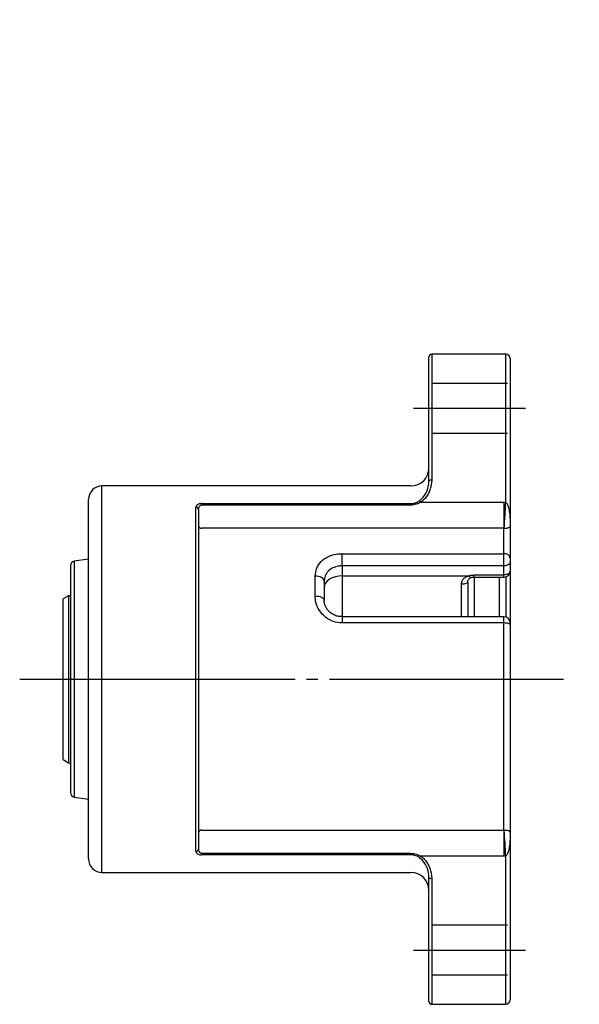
# Model space of a CAD drawing. Extents: x -35 to 256, y 20 to 302.
# Tile 2 of 4: x 111 to 173, y 44 to 153. Entities that reach past the tile are written whole.
import ezdxf

# ---------------------------------------------------------------- set-up
doc = ezdxf.new("R2010")
doc.units = 0
doc.linetypes.add('SLD-1点鎖線_中心線_', pattern=[34.29, 30.48, -1.27, 1.27, -1.27])
doc.linetypes.add('SLD-実線', pattern=[0])
doc.layers.get('0').update_dxf_attribs({"linetype": 'CONTINUOUS'})
doc.layers.add('SLD-0', color=7, linetype='SLD-実線')

msp = doc.modelspace()

# ---------------------------------------------------------------- hatches: boundary and pattern name
at = {"linetype": 'SLD-実線'}
h = msp.add_hatch(dxfattribs=at)
h.set_pattern_fill('ANSI34', style=0)
edge = h.paths.add_edge_path(flags=0)
edge.add_spline(control_points=[(172.87846, 152.87816), (172.87846, 152.87816), (172.85824, 152.88371), (172.81545, 152.89466), (172.77276, 152.90558), (172.70626, 152.92228), (172.61573, 152.94171), (172.52507, 152.96116), (172.40731, 152.98378), (172.27307, 153.00149), (172.10587, 153.02354), (171.91026, 153.0374), (171.71235, 153.03025), (171.43666, 153.02028), (171.151, 152.96925), (170.87801, 152.87044), (170.78184, 152.83563), (170.68494, 152.79359), (170.58992, 152.74803), (170.55068, 152.72921), (170.51128, 152.70967), (170.4746, 152.69121), (170.43788, 152.67274), (170.40321, 152.65504), (170.37295, 152.6396), (170.33239, 152.6189), (170.29834, 152.60153), (170.27005, 152.58725), (170.18936, 152.54651), (170.14623, 152.52588), (170.11811, 152.51256), (170.05164, 152.48108), (170.07141, 152.48997), (170.14613, 152.52595), (170.22041, 152.56171), (170.35127, 152.63075), (170.53436, 152.72099), (170.6382, 152.77218), (170.7618, 152.83074), (170.91735, 152.88434), (171.01066, 152.91649), (171.11763, 152.94753), (171.23591, 152.97251), (171.31725, 152.98968), (171.40557, 153.0042), (171.4957, 153.0143), (171.59913, 153.02589), (171.7079, 153.0318), (171.81025, 153.03219), (171.91196, 153.03259), (172.01031, 153.02781), (172.09917, 153.02033), (172.20921, 153.01107), (172.30802, 152.99763), (172.39331, 152.98376), (172.55676, 152.95719), (172.67793, 152.92859), (172.75767, 152.90911), (172.83715, 152.88969), (172.87846, 152.87816), (172.87846, 152.87816)], knot_values=[0, 0, 0, 0, 0.000518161, 0.000518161, 0.000518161, 0.001036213, 0.001036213, 0.001036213, 0.001556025, 0.001556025, 0.001556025, 0.00220353, 0.00220353, 0.00220353, 0.003108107, 0.003108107, 0.003108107, 0.003424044, 0.003424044, 0.003424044, 0.003553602, 0.003553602, 0.003553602, 0.003683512, 0.003683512, 0.003683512, 0.003857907, 0.003857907, 0.003857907, 0.004363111, 0.004363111, 0.004363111, 0.005570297, 0.005570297, 0.005570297, 0.006766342, 0.006766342, 0.006766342, 0.007440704, 0.007440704, 0.007440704, 0.007844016, 0.007844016, 0.007844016, 0.0081203, 0.0081203, 0.0081203, 0.008439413, 0.008439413, 0.008439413, 0.008755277, 0.008755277, 0.008755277, 0.009146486, 0.009146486, 0.009146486, 0.00990535, 0.00990535, 0.00990535, 0.010659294, 0.010659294, 0.010659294, 0.010659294], weights=[1, 1, 1, 1, 1, 1, 1, 1, 1, 1, 1, 1, 1, 1, 1, 1, 1, 1, 1, 1, 1, 1, 1, 1, 1, 1, 1, 1, 1, 1, 1, 1, 1, 1, 1, 1, 1, 1, 1, 1, 1, 1, 1, 1, 1, 1, 1, 1, 1, 1, 1, 1, 1, 1, 1, 1, 1, 1, 1, 1, 1], degree=3, periodic=0)

# ---------------------------------------------------------------- linework, layer by layer
at = {"color": 7, "linetype": 'SLD-実線'}
for p, q in [((156.23471, 111.47527), (156.23471, 115.7)), ((164.73471, 116), (156.53471, 116)), ((165.23471, 115.5), (165.23471, 111.42351)), ((156.23471, 101.97083), (156.23471, 111.47527)), ((156.53471, 111.55291), (156.53471, 102.04848)), ((164.73471, 99.58694), (164.73471, 111.55291)), ((165.23471, 111.42351), (165.23471, 97.04115)), ((154.23471, 101.4), (120.03471, 101.4)), ((118.53212, 90.24926), (118.53212, 99.9)), ((131.03471, 99.44522), (154.23471, 99.44522)), ((154.23471, 99.26983), (131.03471, 99.26983)), ((154.9174, 99.60512), (155.17535, 99.75616)), ((155.31644, 99.59205), (155.0198, 99.43528)), ((155.31644, 99.59205), (164.53471, 99.59205)), ((164.53471, 99.59205), (164.73471, 99.58694)), ((164.53471, 99.59205), (164.53471, 96.71726)), ((130.43471, 60.957), (130.43471, 99.043)), ((130.7347, 98.77605), (130.7347, 61.22395)), ((154.23471, 96.72032), (131.03471, 96.72032)), ((155.0198, 96.71726), (154.23471, 96.72032)), ((164.53471, 96.71726), (155.0198, 96.71726)), ((164.53471, 93.90366), (164.53471, 96.71726)), ((164.55927, 96.71514), (164.53471, 96.71726)), ((165.23471, 97.04115), (165.23471, 93.41824)), ((146.63471, 93.90366), (164.53471, 93.90366)), ((146.63471, 92.55415), (146.63471, 93.90366)), ((164.53471, 92.55415), (164.53471, 93.90366)), ((118.53212, 93.28535), (116.96399, 93.06133)), ((165.23471, 93.41824), (165.23471, 93.01339)), ((165.23471, 93.01339), (165.23471, 92.00446)), ((116.53471, 92.56635), (116.53471, 80)), ((146.63471, 92.55415), (146.63471, 91.45534)), ((164.53471, 92.55415), (146.63471, 92.55415)), ((164.53471, 91.54522), (164.53471, 92.55415)), ((165.23471, 92.00446), (165.23471, 86.2172)), ((143.63471, 89.18324), (143.63471, 91.42578)), ((144.63471, 90.85592), (144.63471, 88.72522)), ((146.63471, 91.45534), (160.67139, 91.45534)), ((160.53471, 90.75616), (160.53471, 86.9172)), ((160.5405, 90.64996), (160.53587, 90.75557)), ((161.23471, 91.54522), (164.53471, 91.54522)), ((161.23471, 91.30446), (164.53471, 91.30446)), ((164.73471, 91.33364), (164.73471, 86.88802)), ((118.53212, 60.1), (118.53212, 90.24926)), ((116.33471, 89.25), (115.73471, 88.90359)), ((115.73471, 88.85481), (115.73471, 88.90359)), ((115.73471, 71.09641), (115.73471, 88.85481)), ((116.53471, 89.25), (116.33471, 89.25)), ((116.33471, 89.25), (116.33471, 70.75)), ((164.53471, 86.9172), (146.63471, 86.9172)), ((164.53471, 86.22781), (146.63471, 86.22781)), ((164.53471, 63.28274), (164.53471, 86.22781)), ((165.23471, 86.2172), (165.23471, 86.01038)), ((165.23471, 86.01038), (165.23471, 62.95885)), ((116.53471, 80), (116.53471, 67.43365)), ((115.73471, 71.09641), (116.33471, 70.75)), ((116.33471, 70.75), (116.53471, 70.75)), ((116.96399, 66.93867), (118.53212, 66.71465)), ((131.03471, 63.27968), (154.23471, 63.27968)), ((154.23471, 63.27968), (155.0198, 63.28274)), ((155.0198, 63.28274), (164.53471, 63.28274)), ((164.53471, 63.28274), (164.55927, 63.28486)), ((164.53471, 63.28274), (164.53471, 60.40795)), ((165.23471, 62.95885), (165.23471, 48.57649)), ((131.03471, 60.73017), (154.23471, 60.73017)), ((154.23471, 60.55478), (131.03471, 60.55478)), ((155.17535, 60.24384), (154.9174, 60.39488)), ((155.0198, 60.56472), (155.31644, 60.40795)), ((164.53471, 60.40795), (155.31644, 60.40795)), ((164.73471, 60.41306), (164.53471, 60.40795)), ((164.73471, 48.44709), (164.73471, 60.41306)), ((120.03471, 58.6), (154.23471, 58.6)), ((156.23471, 48.52473), (156.23471, 58.02917)), ((156.53471, 57.95152), (156.53471, 48.44709)), ((156.23471, 44.3), (156.23471, 48.52473)), ((165.23471, 48.57649), (165.23471, 44.5)), ((156.53471, 44), (164.73471, 44))]:
    msp.add_line(p, q, dxfattribs=at)
at = {"color": 8, "linetype": 'SLD-実線'}
for p, q in [((156.53471, 116), (156.53471, 111.55291)), ((164.73471, 111.55291), (164.73471, 116)), ((120.03471, 91.02182), (120.03471, 101.4)), ((116.96399, 93.06133), (116.96399, 80)), ((120.03471, 58.6), (120.03471, 91.02182)), ((146.63471, 91.45534), (146.63471, 86.9172)), ((159.83471, 86.9172), (159.83471, 90.51608)), ((161.23471, 91.30446), (161.23471, 91.54522)), ((161.23471, 91.30446), (161.23471, 86.9172)), ((164.03471, 86.9172), (164.03471, 91.30446)), ((164.53471, 91.30446), (164.53471, 91.54522)), ((146.63471, 86.91718), (146.63471, 86.22781)), ((164.53471, 86.22781), (164.53471, 86.9172)), ((116.96399, 80), (116.96399, 66.93867)), ((156.53471, 48.44709), (156.53471, 44)), ((164.73471, 44), (164.73471, 48.44709))]:
    msp.add_line(p, q, dxfattribs=at)
at = {"color": 7, "linetype": 'SLD-実線', "flags": 128}
for points in [[(165.23471, 93.01339), (165.22126, 92.92379), (165.18142, 92.83764), (165.11673, 92.75825), (165.02968, 92.68866), (164.92361, 92.63154), (164.80258, 92.5891), (164.67127, 92.56297), (164.53471, 92.55415)], [(165.23471, 92.00446), (165.22126, 91.91487), (165.18142, 91.82871), (165.11673, 91.74932), (165.02968, 91.67973), (164.92361, 91.62261), (164.80258, 91.58017), (164.67127, 91.55404), (164.53471, 91.54522)], [(144.63471, 90.85592), (144.61549, 90.9671), (144.55859, 91.074), (144.46618, 91.17252), (144.34181, 91.25888), (144.19028, 91.32975), (144.01739, 91.38241), (143.8298, 91.41484), (143.63471, 91.42578)], [(146.63471, 91.45534), (146.24453, 91.43013), (145.86934, 91.35546), (145.52356, 91.23421), (145.22049, 91.07103), (144.97177, 90.8722), (144.78695, 90.64535), (144.67314, 90.3992), (144.63471, 90.14322)], [(160.53471, 90.75616), (160.52126, 90.70932), (160.48142, 90.66429), (160.41673, 90.62278), (160.32968, 90.5864), (160.22361, 90.55654), (160.10258, 90.53435), (159.97127, 90.52069), (159.83471, 90.51608)], [(144.63471, 88.72522), (144.61549, 88.81458), (144.55859, 88.9005), (144.46618, 88.97968), (144.34181, 89.04909), (144.19028, 89.10605), (144.01739, 89.14838), (143.8298, 89.17444), (143.63471, 89.18324)], [(165.23471, 86.01038), (165.22126, 86.0528), (165.18142, 86.09359), (165.11673, 86.13118), (165.02968, 86.16413), (164.92361, 86.19117), (164.80258, 86.21126), (164.67127, 86.22363), (164.53471, 86.22781)]]:
    msp.add_lwpolyline(points, dxfattribs=at)
at = {"color": 8, "linetype": 'SLD-実線', "flags": 128}
msp.add_lwpolyline([(160.894, 91.25093), (160.88173, 91.24824), (160.83774, 91.25912), (160.7865, 91.2986), (160.73023, 91.36498), (160.67139, 91.45534)], dxfattribs=at)
at = {"color": 7, "linetype": 'SLD-実線'}
for centre, radius, start, end in [((156.53471, 115.7), 0.3, 90, 180), ((164.73471, 115.5), 0.5, 0, 90), ((154.23471, 103.4), 2, 270, 0), ((156.46473, 101.70047), 0.35497, 78.630568, 130.3912137), ((120.03213, 99.9), 1.5, 89.9014197, 179.9999955), ((154.163, 99.03446), 0.94592, 25.0707905, 37.10544), ((154.62235, 99.13801), 0.82941, 33.1906638, 48.1843071), ((-20.06949, 109.43542), 185.06643, 356.0587491, 356.9495104), ((130.45032, 98.75851), 0.28493, 3.5293986, 93.1409328), ((131.01187, 96.99789), 0.27851, 185.6446347, 274.7040657), ((164.62555, 93.28723), 0.62308, 12.1374583, 98.3839386), ((117.03471, 92.56635), 0.5, 98.1301024, 180), ((164.53471, 92.00446), 0.7, 270, 0), ((164.53471, 86.2172), 0.7, 0, 90), ((117.03471, 67.43365), 0.5, 180, 261.8698976), ((131.01187, 63.00211), 0.27851, 85.2959343, 174.3553653), ((-20.06949, 50.56458), 185.06643, 3.0504896, 3.9412509), ((130.45032, 61.24149), 0.28493, 266.8590672, 356.4706014), ((120.03213, 60.1), 1.5, 180.0000045, 270.0985803), ((154.62235, 60.86199), 0.82941, 311.8156929, 326.8093362), ((154.23471, 56.6), 2, 0, 90), ((156.46473, 58.29953), 0.35497, 229.6087863, 281.369432), ((156.53471, 44.3), 0.3, 180, 270), ((164.73471, 44.5), 0.5, 270, 0)]:
    msp.add_arc(centre, radius, start, end, dxfattribs=at)
for points, knots in [([(155.17535, 99.75616), (155.37061, 99.92787), (155.76277, 100.2727), (156.08399, 100.95381), (156.22055, 101.52973), (156.23131, 101.86489), (156.23471, 101.97083)], [0, 0, 0, 0, 0.298778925, 0.600052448, 0.87357888, 1, 1, 1, 1]), ([(156.53471, 102.04848), (156.49664, 101.67598), (156.4297, 101.02077), (155.98392, 100.15639), (155.53941, 99.78056), (155.31644, 99.59205)], [0, 0, 0, 0, 0.396383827, 0.697231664, 1, 1, 1, 1]), ([(131.03471, 99.44522), (130.99851, 99.44407), (130.9088, 99.44123), (130.76413, 99.41224), (130.61947, 99.35265), (130.46633, 99.23207), (130.44749, 99.11946), (130.43471, 99.043)], [0, 0, 0, 0, 0.089557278, 0.222001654, 0.386977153, 0.583798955, 1, 1, 1, 1]), ([(130.7347, 98.77605), (130.73979, 98.86957), (130.74702, 99.00228), (130.82299, 99.15401), (130.88939, 99.22288), (130.94628, 99.25266), (130.98951, 99.26657), (131.01639, 99.26851), (131.03471, 99.26983)], [0, 0, 0, 0, 0.480838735, 0.682359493, 0.831169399, 0.905141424, 0.935377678, 1, 1, 1, 1]), ([(154.23471, 99.44522), (154.29549, 99.44714), (154.5323, 99.45462), (154.7532, 99.54095), (154.9174, 99.60512)], [0, 0, 0, 0, 0.25667856, 1, 1, 1, 1]), ([(155.0198, 99.43528), (154.81435, 99.36487), (154.55787, 99.27697), (154.28834, 99.27102), (154.23471, 99.26983)], [0, 0, 0, 0, 0.801028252, 1, 1, 1, 1]), ([(164.73471, 99.58694), (164.74233, 99.58222), (164.77119, 99.56435), (164.83123, 99.50377), (164.94264, 99.32258), (165.05942, 98.96021), (165.16358, 98.39783), (165.21237, 97.85172), (165.22974, 97.43069), (165.23401, 97.2073), (165.2347, 97.09306), (165.23471, 97.04365), (165.23471, 97.04115)], [0, 0, 0, 0, 0.010216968, 0.038678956, 0.095829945, 0.250160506, 0.466246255, 0.743845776, 0.870452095, 0.943974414, 0.997163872, 1, 1, 1, 1]), ([(165.23471, 97.04115), (165.23471, 97.04069), (165.2347, 97.034), (165.23208, 96.95703), (165.1914, 96.8431), (165.01645, 96.73717), (164.84371, 96.70378), (164.73331, 96.69884), (164.64154, 96.70296), (164.58683, 96.71106), (164.55927, 96.71514)], [0, 0, 0, 0, 0.003165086, 0.045463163, 0.523894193, 0.778902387, 0.871844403, 0.925378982, 0.962404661, 1, 1, 1, 1]), ([(143.63471, 91.42578), (143.66697, 91.72017), (143.73119, 92.30627), (144.24602, 93.04936), (145.01027, 93.58816), (145.85617, 93.86471), (146.41389, 93.89261), (146.63471, 93.90366)], [0, 0, 0, 0, 0.222726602, 0.443427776, 0.656213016, 0.863883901, 1, 1, 1, 1]), ([(146.63471, 92.55415), (146.48761, 92.54685), (146.11748, 92.52849), (145.55543, 92.34636), (145.04368, 91.98371), (144.69829, 91.4716), (144.656, 91.0621), (144.63471, 90.85592)], [0, 0, 0, 0, 0.138210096, 0.347774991, 0.559964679, 0.778449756, 1, 1, 1, 1]), ([(159.83471, 90.51608), (159.84819, 90.64058), (159.87585, 90.89589), (160.11436, 91.19815), (160.40169, 91.37182), (160.60148, 91.43369), (160.67139, 91.45534)], [0, 0, 0, 0, 0.272877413, 0.559574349, 0.84589262, 1, 1, 1, 1]), ([(160.53587, 90.75557), (160.53551, 90.76257), (160.53132, 90.84566), (160.56073, 90.9748), (160.62594, 91.09074), (160.7291, 91.18544), (160.8453, 91.2295), (160.89582, 91.24866)], [0, 0, 0, 0, 0.025277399, 0.300084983, 0.559542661, 0.808509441, 1, 1, 1, 1]), ([(160.67139, 91.45534), (160.70533, 91.46607), (160.88334, 91.52234), (161.07753, 91.53498), (161.23471, 91.54522)], [0, 0, 0, 0, 0.190629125, 1, 1, 1, 1]), ([(160.89659, 91.24752), (160.9121, 91.25396), (160.99418, 91.28802), (161.14126, 91.30626), (161.26189, 91.30345), (161.2992, 91.30258)], [0, 0, 0, 0, 0.138678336, 0.733611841, 1, 1, 1, 1]), ([(146.63471, 86.22781), (146.29835, 86.26116), (145.6219, 86.32822), (144.72605, 86.84521), (144.05397, 87.59084), (143.68928, 88.41613), (143.65088, 88.95596), (143.63471, 89.18324)], [0, 0, 0, 0, 0.206651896, 0.415595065, 0.627796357, 0.843298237, 1, 1, 1, 1]), ([(146.63524, 86.92926), (146.54717, 86.9278), (146.30609, 86.92379), (145.92236, 87.02471), (145.51431, 87.21648), (145.16805, 87.4878), (144.89736, 87.81447), (144.7195, 88.17896), (144.63524, 88.48968), (144.64368, 88.66797), (144.64632, 88.7239)], [0, 0, 0, 0, 0.080396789, 0.220071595, 0.359741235, 0.500135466, 0.641008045, 0.783601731, 0.932107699, 1, 1, 1, 1]), ([(164.55927, 63.28486), (164.58683, 63.28894), (164.64154, 63.29704), (164.73331, 63.30116), (164.84371, 63.29622), (165.01645, 63.26283), (165.1914, 63.1569), (165.23208, 63.04297), (165.2347, 62.966), (165.23471, 62.95931), (165.23471, 62.95885)], [0, 0, 0, 0, 0.037595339, 0.074621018, 0.128155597, 0.221097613, 0.476105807, 0.954536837, 0.996834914, 1, 1, 1, 1]), ([(165.23471, 62.95885), (165.23471, 62.95635), (165.2347, 62.90694), (165.23401, 62.7927), (165.22974, 62.56931), (165.21237, 62.14828), (165.16358, 61.60217), (165.05942, 61.03979), (164.94264, 60.67742), (164.83123, 60.49623), (164.77119, 60.43565), (164.74233, 60.41778), (164.73471, 60.41306)], [0, 0, 0, 0, 0.002836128, 0.056025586, 0.129547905, 0.256154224, 0.533753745, 0.749839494, 0.904170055, 0.961321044, 0.989783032, 1, 1, 1, 1]), ([(131.03471, 60.73017), (131.0172, 60.73139), (130.98965, 60.73331), (130.93698, 60.75028), (130.87061, 60.79112), (130.79712, 60.88487), (130.74341, 61.03449), (130.73785, 61.15559), (130.7347, 61.22395)], [0, 0, 0, 0, 0.061779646, 0.097235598, 0.205277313, 0.37412448, 0.64670954, 1, 1, 1, 1]), ([(130.43471, 60.957), (130.44169, 60.90195), (130.45459, 60.80028), (130.56777, 60.67815), (130.71738, 60.60311), (130.87378, 60.56229), (130.98105, 60.55728), (131.03471, 60.55478)], [0, 0, 0, 0, 0.301011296, 0.555901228, 0.735479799, 0.867693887, 1, 1, 1, 1]), ([(154.23471, 60.73017), (154.45169, 60.71057), (154.72258, 60.68611), (154.97048, 60.58486), (155.0198, 60.56472)], [0, 0, 0, 0, 0.801006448, 1, 1, 1, 1]), ([(154.9174, 60.39488), (154.7532, 60.45905), (154.5323, 60.54538), (154.29549, 60.55286), (154.23471, 60.55478)], [0, 0, 0, 0, 0.74332144, 1, 1, 1, 1]), ([(156.23471, 58.02917), (156.2009, 58.36625), (156.13371, 59.03616), (155.70654, 59.80717), (155.30793, 60.13484), (155.17535, 60.24384)], [0, 0, 0, 0, 0.403307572, 0.80152787, 1, 1, 1, 1]), ([(155.31644, 60.40795), (155.46979, 60.28878), (155.77227, 60.05371), (156.10672, 59.58439), (156.44328, 58.90054), (156.49827, 58.32976), (156.53471, 57.95152)], [0, 0, 0, 0, 0.201217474, 0.396903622, 0.600338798, 1, 1, 1, 1])]:
    msp.add_open_spline(points, degree=3, knots=knots, dxfattribs=at)
at = {"layer": 'SLD-0', "linetype": 'SLD-1点鎖線_中心線_'}
for p, q in [((164.93471, 112.75), (156.53471, 112.75)), ((154.53471, 110), (166.93471, 110)), ((156.53471, 107.25), (164.93471, 107.25)), ((110.92279, 80), (171.11802, 80)), ((164.93471, 52.75), (156.53471, 52.75)), ((154.53471, 50), (166.93471, 50)), ((156.53471, 47.25), (164.93471, 47.25))]:
    msp.add_line(p, q, dxfattribs=at)

doc.saveas('drawing.dxf')
